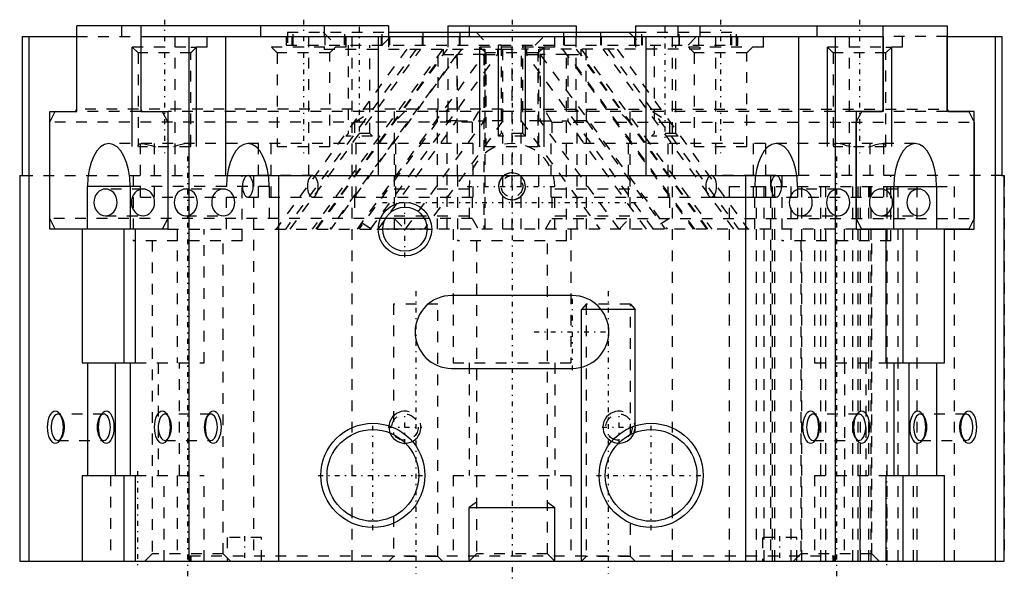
# Model space of a CAD drawing. Extents: x -46 to 46, y -1.8 to 50.6.
import ezdxf

# ---------------------------------------------------------------- set-up
doc = ezdxf.new("R2010")
doc.units = 0
doc.linetypes.add('CENTER', pattern=[1.5, 0.45, -0.5, 0.05, -0.5])
doc.linetypes.add('DASHED', pattern=[2, 1, -1])
for name, color, linetype in [('AM_0', 7, 'CONTINUOUS'), ('AM_2', 5, 'CONTINUOUS'), ('AM_3', 6, 'DASHED'), ('AM_5', 3, 'CONTINUOUS'), ('AM_7', 4, 'CENTER')]:
    doc.layers.add(name, color=color, linetype=linetype)

msp = doc.modelspace()

# ---------------------------------------------------------------- linework, layer by layer
at = {"layer": 'AM_0'}
for p, q in [((-11.549, 50), (-40.672, 50)), ((-40.672, 42.2), (-40.672, 50)), ((-34.672, 50), (-34.672, 42.2)), ((-11.549, 50), (-11.549, 49)), ((-6, 50), (-6, 49.4)), ((-6, 50), (6, 50)), ((6, 50), (6, 49.4)), ((11.549, 50), (40.672, 50)), ((11.549, 50), (11.549, 49)), ((34.672, 42.2), (34.672, 50)), ((40.672, 50), (40.672, 42.2)), ((-45.78, 49), (-40.672, 49)), ((-45.78, 49), (-45.78, 36)), ((-45.151, 49), (-45.151, 0)), ((-40.672, 42), (-40.672, 49)), ((-34.672, 49), (34.672, 49)), ((-34.672, 49), (-34.672, 42)), ((-30.193, 49), (-30.193, 0)), ((-26.78, 49), (-26.78, 36)), ((-11.549, 49.4), (11.549, 49.4)), ((26.78, 49), (26.78, 36)), ((30.193, 49), (30.193, 0)), ((34.672, 49), (34.672, 42)), ((40.672, 49), (45.78, 49)), ((40.672, 42), (40.672, 49)), ((45.151, 49), (45.151, 0)), ((45.78, 49), (45.78, 36)), ((-43.172, 41), (-42.672, 42)), ((-43.172, 31), (-43.172, 42)), ((-43.172, 42), (-40.672, 42)), ((-42.672, 42), (-40.772, 42)), ((-40.772, 42), (-40.672, 42.2)), ((-34.672, 42.2), (-34.572, 42)), ((-34.672, 42), (-32.172, 42)), ((-34.572, 42), (-32.672, 42)), ((-32.672, 42), (-32.172, 41)), ((-32.172, 42), (-32.172, 31)), ((32.172, 41), (32.672, 42)), ((32.172, 42), (32.172, 31)), ((34.672, 42), (32.172, 42)), ((32.672, 42), (34.572, 42)), ((34.572, 42), (34.672, 42.2)), ((40.672, 42.2), (40.772, 42)), ((43.172, 42), (40.672, 42)), ((40.772, 42), (42.672, 42)), ((42.672, 42), (43.172, 41)), ((43.172, 31), (43.172, 42)), ((-43.172, 32), (-43.172, 41)), ((-32.172, 41), (-32.172, 32)), ((32.172, 32), (32.172, 41)), ((43.172, 41), (43.172, 32)), ((-46, 36), (-46, 0)), ((-46, 36), (-45.78, 36)), ((-26.78, 36), (26.78, 36)), ((-21.812, 36), (-21.812, 0)), ((21.812, 36), (21.812, 0)), ((45.78, 36), (46, 36)), ((46, 0), (46, 36)), ((-39.672, 31), (-39.672, 35)), ((-35.672, 35), (-35.672, 31)), ((35.672, 31), (35.672, 35)), ((39.672, 35), (39.672, 31)), ((-42.672, 31), (-43.172, 32)), ((-32.172, 32), (-32.672, 31)), ((-8.191, 32), (-11.809, 32)), ((32.672, 31), (32.172, 32)), ((43.172, 32), (42.672, 31)), ((-40.172, 31), (-43.172, 31)), ((-32.672, 31), (-42.672, 31)), ((-40.172, 31), (-40.172, 18.5)), ((-35.172, 18.5), (-35.172, 31)), ((-32.172, 31), (-35.172, 31)), ((-7.933, 31), (-12.067, 31)), ((32.172, 31), (34.922, 31)), ((42.672, 31), (32.672, 31)), ((34.922, 31), (34.922, 18.5)), ((40.422, 31), (43.172, 31)), ((40.422, 18.5), (40.422, 31)), ((5.65, 24.8), (-5.65, 24.8)), ((-40.172, 18.5), (-35.172, 18.5)), ((-39.672, 18.5), (-39.672, 8)), ((-35.672, 18.5), (-35.672, 8)), ((34.922, 18.5), (40.422, 18.5)), ((35.672, 18.5), (35.672, 8)), ((39.672, 18.5), (39.672, 8)), ((-5.65, 18), (5.65, 18)), ((-40.172, 8), (-40.172, 0)), ((-40.172, 8), (-35.172, 8)), ((-35.172, 0), (-35.172, 8)), ((34.922, 8), (34.922, 0)), ((34.922, 8), (40.422, 8)), ((40.422, 0), (40.422, 8)), ((-46, 0), (46, 0))]:
    msp.add_line(p, q, dxfattribs=at)
for points in [[(-35.672, 35), (-35.711, 35.78), (-35.824, 36.531), (-36.009, 37.222), (-36.258, 37.828), (-36.561, 38.326), (-36.907, 38.696), (-37.282, 38.923), (-37.672, 39), (-38.062, 38.923), (-38.437, 38.696), (-38.783, 38.326), (-39.086, 37.828), (-39.335, 37.222), (-39.52, 36.531), (-39.634, 35.78), (-39.672, 35)], [(39.672, 35), (39.634, 35.78), (39.52, 36.531), (39.335, 37.222), (39.086, 37.828), (38.783, 38.326), (38.437, 38.696), (38.062, 38.923), (37.672, 39), (37.282, 38.923), (36.907, 38.696), (36.561, 38.326), (36.258, 37.828), (36.009, 37.222), (35.824, 36.531), (35.711, 35.78), (35.672, 35)], [(-42.161, 13.598), (-42.272, 13.684), (-42.389, 13.726), (-42.508, 13.721), (-42.625, 13.671), (-42.734, 13.577), (-42.833, 13.442), (-42.916, 13.272), (-42.982, 13.073), (-43.027, 12.853), (-43.05, 12.619), (-43.05, 12.381), (-43.027, 12.147), (-42.982, 11.927), (-42.916, 11.728), (-42.833, 11.558), (-42.734, 11.423), (-42.625, 11.329), (-42.508, 11.279), (-42.389, 11.274), (-42.272, 11.316), (-42.161, 11.402)], [(-32.161, 13.598), (-32.272, 13.684), (-32.389, 13.726), (-32.508, 13.721), (-32.625, 13.671), (-32.734, 13.577), (-32.833, 13.442), (-32.916, 13.272), (-32.982, 13.073), (-33.027, 12.853), (-33.05, 12.619), (-33.05, 12.381), (-33.027, 12.147), (-32.982, 11.927), (-32.916, 11.728), (-32.833, 11.558), (-32.734, 11.423), (-32.625, 11.329), (-32.508, 11.279), (-32.389, 11.274), (-32.272, 11.316), (-32.161, 11.402)], [(32.161, 11.402), (32.272, 11.316), (32.389, 11.274), (32.508, 11.279), (32.625, 11.329), (32.734, 11.423), (32.833, 11.558), (32.916, 11.728), (32.982, 11.927), (33.027, 12.147), (33.05, 12.381), (33.05, 12.619), (33.027, 12.853), (32.982, 13.073), (32.916, 13.272), (32.833, 13.442), (32.734, 13.577), (32.625, 13.671), (32.508, 13.721), (32.389, 13.726), (32.272, 13.684), (32.161, 13.598)], [(42.161, 11.402), (42.272, 11.316), (42.389, 11.274), (42.508, 11.279), (42.625, 11.329), (42.734, 11.423), (42.833, 11.558), (42.916, 11.728), (42.982, 11.927), (43.027, 12.147), (43.05, 12.381), (43.05, 12.619), (43.027, 12.853), (42.982, 13.073), (42.916, 13.272), (42.833, 13.442), (42.734, 13.577), (42.625, 13.671), (42.508, 13.721), (42.389, 13.726), (42.272, 13.684), (42.161, 13.598)]]:
    msp.add_lwpolyline(points, dxfattribs=at)
for points in [[(-42.672, 11), (-42.526, 11.029), (-42.385, 11.114), (-42.255, 11.253), (-42.142, 11.439), (-42.049, 11.667), (-41.979, 11.926), (-41.937, 12.207), (-41.922, 12.5), (-41.937, 12.793), (-41.979, 13.074), (-42.049, 13.333), (-42.142, 13.561), (-42.255, 13.747), (-42.385, 13.886), (-42.526, 13.971), (-42.672, 14), (-42.818, 13.971), (-42.959, 13.886), (-43.089, 13.747), (-43.202, 13.561), (-43.296, 13.333), (-43.365, 13.074), (-43.408, 12.793), (-43.422, 12.5), (-43.408, 12.207), (-43.365, 11.926), (-43.296, 11.667), (-43.202, 11.439), (-43.089, 11.253), (-42.959, 11.114), (-42.818, 11.029)], [(-32.672, 11), (-32.526, 11.029), (-32.385, 11.114), (-32.255, 11.253), (-32.142, 11.439), (-32.049, 11.667), (-31.979, 11.926), (-31.937, 12.207), (-31.922, 12.5), (-31.937, 12.793), (-31.979, 13.074), (-32.049, 13.333), (-32.142, 13.561), (-32.255, 13.747), (-32.385, 13.886), (-32.526, 13.971), (-32.672, 14), (-32.818, 13.971), (-32.959, 13.886), (-33.089, 13.747), (-33.202, 13.561), (-33.296, 13.333), (-33.365, 13.074), (-33.408, 12.793), (-33.422, 12.5), (-33.408, 12.207), (-33.365, 11.926), (-33.296, 11.667), (-33.202, 11.439), (-33.089, 11.253), (-32.959, 11.114), (-32.818, 11.029)], [(32.672, 14), (32.526, 13.971), (32.385, 13.886), (32.255, 13.747), (32.142, 13.561), (32.049, 13.333), (31.979, 13.074), (31.937, 12.793), (31.922, 12.5), (31.937, 12.207), (31.979, 11.926), (32.049, 11.667), (32.142, 11.439), (32.255, 11.253), (32.385, 11.114), (32.526, 11.029), (32.672, 11), (32.818, 11.029), (32.959, 11.114), (33.089, 11.253), (33.202, 11.439), (33.296, 11.667), (33.365, 11.926), (33.408, 12.207), (33.422, 12.5), (33.408, 12.793), (33.365, 13.074), (33.296, 13.333), (33.202, 13.561), (33.089, 13.747), (32.959, 13.886), (32.818, 13.971)], [(42.672, 14), (42.526, 13.971), (42.385, 13.886), (42.255, 13.747), (42.142, 13.561), (42.049, 13.333), (41.979, 13.074), (41.937, 12.793), (41.922, 12.5), (41.937, 12.207), (41.979, 11.926), (42.049, 11.667), (42.142, 11.439), (42.255, 11.253), (42.385, 11.114), (42.526, 11.029), (42.672, 11), (42.818, 11.029), (42.959, 11.114), (43.089, 11.253), (43.202, 11.439), (43.296, 11.667), (43.365, 11.926), (43.408, 12.207), (43.422, 12.5), (43.408, 12.793), (43.365, 13.074), (43.296, 13.333), (43.202, 13.561), (43.089, 13.747), (42.959, 13.886), (42.818, 13.971)]]:
    msp.add_lwpolyline(points, close=True, dxfattribs=at)
for centre, radius in [((-10, 31), 2.067), ((-13, 8), 4.283), ((13, 8), 4.283)]:
    msp.add_circle(centre, radius, dxfattribs=at)
for centre, start, end in [((-5.65, 21.4), 90, 270), ((5.65, 21.4), 270, 90)]:
    msp.add_arc(centre, 3.4, start, end, dxfattribs=at)
at = {"layer": 'AM_2'}
for p, q in [((-12.5, 49), (-12.5, 36)), ((-8.297, 49), (-8.297, 49.4)), ((-4.833, 49), (-4.833, 49.4)), ((4.833, 49), (4.833, 49.4)), ((8.297, 49), (8.297, 49.4)), ((12.5, 49), (12.5, 36)), ((-35.672, 35), (-39.672, 35)), ((35.672, 35), (39.672, 35)), ((-36.275, 31), (-36.275, 18.5)), ((36.525, 31), (36.525, 18.5)), ((-37.074, 18.5), (-37.074, 8)), ((37.074, 18.5), (37.074, 8)), ((-36.275, 8), (-36.275, 0)), ((36.525, 8), (36.525, 0))]:
    msp.add_line(p, q, dxfattribs=at)
at = {"layer": 'AM_3'}
for p, q in [((-36.476, 50), (-36.476, 48)), ((-28.476, 48), (-28.476, 50)), ((-23.486, 50), (-23.486, 48)), ((-17.549, 50), (-17.549, 47.8)), ((-15.486, 48), (-15.486, 50)), ((-4, 50), (-4, 48)), ((4, 48), (4, 50)), ((15.486, 50), (15.486, 48)), ((17.549, 50), (17.549, 47.8)), ((23.486, 48), (23.486, 50)), ((28.476, 50), (28.476, 48)), ((36.476, 48), (36.476, 50)), ((-40.672, 49), (-34.672, 49)), ((-31.5, 49), (-31.5, 36)), ((-21.09, 49), (-21.09, 48.2)), ((-20.974, 49.4), (-20.974, 48.2)), ((-20.974, 49.4), (-11.549, 49.4)), ((-20.554, 48.2), (-20.554, 49)), ((-20.438, 48.2), (-20.438, 49.4)), ((-19, 49), (-19, 36)), ((-17.649, 49.4), (-16.449, 48.2)), ((-17.454, 48.2), (-17.454, 49)), ((-15.663, 48.2), (-15.663, 49)), ((-15.605, 48.2), (-15.605, 49.4)), ((-14.958, 49), (-14.958, 0)), ((-12.199, 48.2), (-12.199, 49)), ((-12.141, 48.2), (-12.141, 49.4)), ((-12.129, 48.2), (-10.929, 49.4)), ((-11.549, 49), (-11.549, 47.8)), ((-11.454, 49), (-11.454, 48.2)), ((-8.355, 48.2), (-8.355, 49)), ((-8.297, 48.2), (-8.297, 49)), ((-6, 49.4), (-6, 49)), ((-6, 49), (-6, 42)), ((-4.891, 48.2), (-4.891, 49)), ((-4.833, 48.2), (-4.833, 49)), ((-3.36, 49.4), (-2.16, 48.2)), ((2.16, 48.2), (3.36, 49.4)), ((4.833, 48.2), (4.833, 49)), ((4.891, 48.2), (4.891, 49)), ((6, 49.4), (6, 49)), ((6, 42), (6, 49)), ((8.297, 48.2), (8.297, 49)), ((8.355, 48.2), (8.355, 49)), ((10.929, 49.4), (12.129, 48.2)), ((11.454, 49), (11.454, 48.2)), ((11.549, 49.4), (20.974, 49.4)), ((11.549, 49), (11.549, 47.8)), ((12.141, 48.2), (12.141, 49.4)), ((12.199, 48.2), (12.199, 49)), ((14.958, 49), (14.958, 0)), ((15.605, 48.2), (15.605, 49.4)), ((15.663, 48.2), (15.663, 49)), ((16.449, 48.2), (17.649, 49.4)), ((17.454, 48.2), (17.454, 49)), ((19, 49), (19, 36)), ((20.438, 48.2), (20.438, 49.4)), ((20.554, 48.2), (20.554, 49)), ((20.974, 48.2), (20.974, 49.4)), ((21.09, 48.2), (21.09, 49)), ((31.5, 49), (31.5, 36)), ((40.672, 49), (34.672, 49)), ((-28.476, 48), (-36.476, 48)), ((-35.476, 48), (-34.934, 47.459)), ((-30.017, 47.459), (-29.476, 48)), ((-15.486, 48), (-23.486, 48)), ((-22.486, 48), (-21.944, 47.459)), ((-21.09, 48.2), (21.09, 48.2)), ((-17.027, 47.459), (-16.486, 48)), ((-15.296, 48.2), (-15.296, 39.943)), ((-13.283, 39.943), (-13.283, 48.2)), ((4, 48), (-4, 48)), ((-3, 48), (-2.459, 47.459)), ((-1.006, 48.2), (-1.006, 39.943)), ((0, 31), (0, 48.2)), ((1.006, 39.943), (1.006, 48.2)), ((2.459, 47.459), (3, 48)), ((13.283, 48.2), (13.283, 39.943)), ((15.296, 39.943), (15.296, 48.2)), ((23.486, 48), (15.486, 48)), ((16.486, 48), (17.027, 47.459)), ((21.944, 47.459), (22.486, 48)), ((36.476, 48), (28.476, 48)), ((29.476, 48), (30.017, 47.459)), ((34.934, 47.459), (35.476, 48)), ((-34.934, 47.459), (-34.934, 38.805)), ((-30.017, 47.459), (-34.934, 47.459)), ((-30.017, 38.805), (-30.017, 47.459)), ((-9.827, 47.8), (-22.036, 31)), ((-21.944, 47.459), (-21.944, 38.675)), ((-17.027, 47.459), (-21.944, 47.459)), ((-8.96, 47.8), (-21.169, 31)), ((-20.736, 31), (-8.527, 47.8)), ((-6.46, 47.8), (-18.669, 31)), ((-18.312, 31), (-6.447, 47.327)), ((-18.236, 31), (-6.027, 47.8)), ((-17.549, 47.8), (-0.897, 47.8)), ((-17.027, 38.675), (-17.027, 47.459)), ((-5.147, 47.327), (-17.012, 31)), ((-4.727, 47.8), (-16.936, 31)), ((-14.449, 31), (-2.585, 47.327)), ((-13.212, 31), (-1.347, 47.327)), ((-6.897, 42.2), (-6.897, 47.8)), ((-6.447, 47.8), (-6.447, 47.327)), ((-6.447, 47.327), (-5.147, 47.327)), ((-5.147, 47.327), (-5.147, 41.13)), ((-5.1, 36), (-5.1, 47.8)), ((-2.625, 47.327), (-5.1, 47.327)), ((-2.625, 47.327), (-2.625, 31)), ((-2.585, 47.327), (-2.585, 41.13)), ((-2.585, 47.327), (-1.347, 47.327)), ((-2.5, 31), (-2.5, 47.8)), ((-2.459, 47.459), (-2.459, 38.675)), ((2.459, 47.459), (-2.459, 47.459)), ((-1.347, 47.8), (-1.347, 47.327)), ((-0.897, 47.8), (-0.897, 42.2)), ((-0.897, 47.8), (0.897, 47.8)), ((17.549, 47.8), (0.897, 47.8)), ((0.897, 42.2), (0.897, 47.8)), ((1.347, 47.8), (1.347, 47.327)), ((13.212, 31), (1.347, 47.327)), ((1.347, 47.327), (2.647, 47.327)), ((2.459, 38.675), (2.459, 47.459)), ((2.5, 31), (2.5, 47.8)), ((2.647, 47.327), (2.647, 41.13)), ((2.647, 47.327), (14.512, 31)), ((5.1, 47.327), (2.647, 47.327)), ((4.727, 47.8), (16.936, 31)), ((5.1, 36), (5.1, 47.8)), ((5.21, 47.327), (6.447, 47.327)), ((17.074, 31), (5.21, 47.327)), ((5.21, 47.327), (5.21, 41.13)), ((18.236, 31), (6.027, 47.8)), ((6.447, 47.8), (6.447, 47.327)), ((18.312, 31), (6.447, 47.327)), ((6.46, 47.8), (18.669, 31)), ((6.897, 47.8), (6.897, 42.2)), ((20.736, 31), (8.527, 47.8)), ((8.96, 47.8), (21.169, 31)), ((9.827, 47.8), (22.036, 31)), ((17.027, 47.459), (17.027, 38.675)), ((21.944, 47.459), (17.027, 47.459)), ((21.944, 38.675), (21.944, 47.459)), ((30.017, 47.459), (30.017, 38.806)), ((34.934, 47.459), (30.017, 47.459)), ((34.934, 38.806), (34.934, 47.459)), ((-0.897, 42.2), (-40.672, 42.2)), ((-34.672, 42), (-40.672, 42)), ((32.172, 42), (-32.172, 42)), ((-14.723, 41), (-13.136, 42)), ((-10, 42), (-11, 41)), ((-11, 42), (-11, 31)), ((-7.106, 42), (-6.947, 42.1)), ((-6.947, 42.1), (-6.897, 42.2)), ((-6.947, 31), (-6.947, 42.1)), ((-6, 42.2), (-6.2, 42)), ((-6.1, 42.1), (-6.1, 31)), ((-3.136, 42), (-3.723, 41)), ((-0.847, 42.1), (-0.906, 42)), ((-0.897, 42.2), (-0.847, 42.1)), ((-0.847, 31), (-0.847, 42.1)), ((0.847, 42.1), (0.897, 42.2)), ((0.847, 31), (0.847, 42.1)), ((0.906, 42), (0.847, 42.1)), ((0.897, 42.2), (40.672, 42.2)), ((3.723, 41), (3.136, 42)), ((6.2, 42), (6, 42.2)), ((6.1, 31), (6.1, 42.1)), ((6.897, 42.2), (6.947, 42.1)), ((6.947, 42.1), (7.106, 42)), ((6.947, 31), (6.947, 42.1)), ((11, 41), (10, 42)), ((11, 42), (11, 31)), ((13.136, 42), (14.723, 41)), ((40.672, 42), (34.672, 42)), ((-3.723, 41), (-43.172, 41)), ((-14.723, 41), (-14.723, 39)), ((-6.947, 41.13), (-14.308, 31)), ((-12.508, 31), (-5.147, 41.13)), ((-9.946, 31), (-2.585, 41.13)), ((-0.847, 41.13), (-8.208, 31)), ((-5.147, 41.13), (-6.947, 41.13)), ((-5.147, 41.13), (-2.625, 41.13)), ((-3.723, 41), (-3.723, 39)), ((-0.847, 41.13), (-2.585, 41.13)), ((2.647, 41.13), (0.847, 41.13)), ((0.847, 41.13), (8.208, 31)), ((10.008, 31), (2.647, 41.13)), ((2.647, 41.13), (5.21, 41.13)), ((3.723, 41), (3.723, 39)), ((3.723, 41), (43.172, 41)), ((6.947, 41.13), (5.21, 41.13)), ((12.571, 31), (5.21, 41.13)), ((6.947, 41.13), (14.308, 31)), ((14.723, 41), (14.723, 39)), ((-15.296, 39.943), (-15.539, 39.7)), ((-13.039, 39.7), (-15.539, 39.7)), ((-13.283, 39.943), (-15.296, 39.943)), ((-13.039, 39.7), (-13.283, 39.943)), ((-1.006, 39.943), (-1.25, 39.7)), ((1.25, 39.7), (-1.25, 39.7)), ((1.006, 39.943), (-1.006, 39.943)), ((1.25, 39.7), (1.006, 39.943)), ((13.283, 39.943), (13.039, 39.7)), ((15.539, 39.7), (13.039, 39.7)), ((15.296, 39.943), (13.283, 39.943)), ((15.539, 39.7), (15.296, 39.943)), ((-3.664, 39), (-37.672, 39)), ((-30.055, 38.675), (-34.897, 38.675)), ((-34.703, 34), (-34.703, 39)), ((-33.431, 39), (-33.431, 34)), ((-23.703, 39), (-23.703, 34)), ((-22.531, 39), (-22.531, 34)), ((-17.027, 38.675), (-21.944, 38.675)), ((-14.564, 34), (-14.564, 39)), ((-10.9, 39), (-10.9, 34)), ((-3.664, 39), (-3.664, 34)), ((2.459, 38.675), (-2.459, 38.675)), ((37.672, 39), (3.664, 39)), ((3.664, 34), (3.664, 39)), ((10.9, 34), (10.9, 39)), ((14.564, 39), (14.564, 34)), ((21.944, 38.675), (17.027, 38.675)), ((22.531, 39), (22.531, 34)), ((23.703, 34), (23.703, 39)), ((34.897, 38.675), (30.055, 38.675)), ((33.431, 39), (33.431, 34)), ((34.703, 39), (34.703, 34)), ((-45.98, 36), (-45.98, 0)), ((-45.78, 36), (-26.78, 36)), ((-35.411, 36), (-35.411, 29.9)), ((-25.211, 29.9), (-25.211, 36)), ((-18.62, 36.007), (-24.682, 36.007)), ((-24.168, 36), (-24.168, 0)), ((-5.1, 36), (-5.1, 29.9)), ((5.1, 29.9), (5.1, 36)), ((24.682, 36.007), (18.62, 36.007)), ((24.168, 36), (24.168, 0)), ((25.211, 36), (25.211, 29.9)), ((45.78, 36), (26.78, 36)), ((35.411, 29.9), (35.411, 36)), ((45.98, 36), (45.98, 0)), ((-22.682, 35), (-35.672, 35)), ((-26.682, 31), (-26.682, 35)), ((-22.682, 35), (-22.682, 31)), ((-4, 35), (-4, 31)), ((4, 31), (4, 35)), ((20.297, 35), (20.297, 0)), ((20.297, 35), (22.682, 35)), ((22.682, 31), (22.682, 35)), ((22.682, 35), (35.672, 35)), ((22.807, 35), (22.807, 0)), ((23.539, 35), (23.539, 0)), ((24.307, 35), (24.307, 0)), ((24.539, 35), (24.539, 0)), ((26.039, 35), (26.039, 0)), ((26.682, 35), (26.682, 31)), ((27.039, 35), (27.039, 0)), ((28.824, 35), (28.824, 0)), ((29.297, 35), (29.297, 0)), ((31.807, 35), (31.807, 0)), ((32.324, 35), (32.324, 0)), ((32.539, 35), (32.539, 0)), ((33.307, 35), (33.307, 0)), ((33.539, 35), (33.539, 0)), ((35.039, 35), (35.039, 0)), ((36.039, 35), (36.039, 0)), ((37.824, 35), (37.824, 0)), ((39.672, 35), (41.324, 35)), ((41.324, 35), (41.324, 0)), ((-34.476, 34.75), (-37.976, 34.75)), ((-26.976, 34.75), (-30.476, 34.75)), ((-4, 34.75), (-11, 34.75)), ((11, 34.75), (4, 34.75)), ((30.476, 34.75), (26.976, 34.75)), ((37.976, 34.75), (34.476, 34.75)), ((-34.703, 34), (-3.664, 34)), ((-24.682, 33.993), (-18.62, 33.993)), ((-14.723, 34), (-14.723, 32)), ((-3.723, 34), (-3.723, 32)), ((3.664, 34), (34.703, 34)), ((3.723, 34), (3.723, 32)), ((14.723, 34), (14.723, 32)), ((18.62, 33.993), (24.682, 33.993)), ((-37.976, 32.25), (-34.476, 32.25)), ((-30.476, 32.25), (-26.976, 32.25)), ((-11, 32.25), (-4, 32.25)), ((4, 32.25), (11, 32.25)), ((26.976, 32.25), (30.476, 32.25)), ((34.476, 32.25), (37.976, 32.25)), ((-11.809, 32), (-43.172, 32)), ((-13.136, 31), (-14.723, 32)), ((-11, 32), (-10, 31)), ((-3.723, 32), (-8.191, 32)), ((-3.723, 32), (-3.136, 31)), ((3.136, 31), (3.723, 32)), ((3.723, 32), (43.172, 32)), ((10, 31), (11, 32)), ((14.723, 32), (13.136, 31)), ((-32.172, 31), (-12.067, 31)), ((-31.275, 31), (-31.275, 18.5)), ((-28.775, 18.5), (-28.775, 31)), ((32.172, 31), (-7.933, 31)), ((-5.5, 31), (-5.5, 18.5)), ((5.5, 31), (5.5, 18.5)), ((28.275, 31), (28.275, 18.5)), ((31.025, 31), (31.025, 18.5)), ((-25.211, 29.9), (-35.411, 29.9)), ((-33.634, 29.9), (-33.634, 0.676)), ((-26.987, 0.676), (-26.987, 29.9)), ((5.1, 29.9), (-5.1, 29.9)), ((-3.324, 29.9), (-3.324, 0.676)), ((3.324, 0.676), (3.324, 29.9)), ((35.411, 29.9), (25.211, 29.9)), ((26.987, 29.9), (26.987, 0.676)), ((33.634, 0.676), (33.634, 29.9)), ((-11.067, 24), (-11.067, 11.821)), ((-6.933, 24), (-11.067, 24)), ((-6.933, 0.433), (-6.933, 24)), ((6.933, 24), (6.933, 0.433)), ((11.067, 24), (6.933, 24)), ((11.067, 11.82), (11.067, 24)), ((-35.172, 18.5), (-28.775, 18.5)), ((-33.074, 18.5), (-33.074, 8)), ((-31.074, 8), (-31.074, 18.5)), ((-5.5, 18.5), (5.5, 18.5)), ((-4, 18.5), (-4, 8)), ((4, 18.5), (4, 8)), ((28.275, 18.5), (34.922, 18.5)), ((31.074, 18.5), (31.074, 8)), ((33.074, 18.5), (33.074, 8)), ((-38.143, 13.729), (-42.438, 13.729)), ((-42.083, 13.504), (-42.239, 13.725)), ((-38.342, 13.725), (-38.498, 13.504)), ((-28.143, 13.729), (-32.438, 13.729)), ((-32.083, 13.504), (-32.239, 13.725)), ((-28.342, 13.725), (-28.498, 13.504)), ((32.438, 13.729), (28.143, 13.729)), ((28.498, 13.504), (28.342, 13.725)), ((32.239, 13.725), (32.083, 13.504)), ((42.438, 13.729), (38.143, 13.729)), ((38.498, 13.504), (38.342, 13.725)), ((42.239, 13.725), (42.083, 13.504)), ((-42.438, 11.271), (-38.143, 11.271)), ((-42.239, 11.275), (-42.083, 11.496)), ((-38.498, 11.496), (-38.342, 11.275)), ((-32.438, 11.271), (-28.143, 11.271)), ((-32.239, 11.275), (-32.083, 11.496)), ((-28.498, 11.496), (-28.342, 11.275)), ((28.143, 11.271), (32.438, 11.271)), ((28.342, 11.275), (28.498, 11.496)), ((32.083, 11.496), (32.239, 11.275)), ((38.143, 11.271), (42.438, 11.271)), ((38.342, 11.275), (38.498, 11.496)), ((42.083, 11.496), (42.239, 11.275)), ((-37.5, 8), (-37.5, 0)), ((-35.172, 8), (-28.775, 8)), ((-32.5, 0), (-32.5, 8)), ((-31.275, 8), (-31.275, 0)), ((-28.775, 0), (-28.775, 8)), ((-5.5, 8), (-5.5, 0)), ((-5.5, 8), (5.5, 8)), ((5.5, 8), (5.5, 0)), ((28.275, 8), (28.275, 0)), ((28.275, 8), (34.922, 8)), ((31.025, 8), (31.025, 0)), ((32.5, 8), (32.5, 0)), ((37.5, 0), (37.5, 8)), ((-11.067, 4.181), (-11.067, 0.433)), ((11.067, 0.433), (11.067, 4.181)), ((-26.6, 2.2), (-26.6, 0)), ((-23.4, 2.2), (-26.6, 2.2)), ((-23.4, 0), (-23.4, 2.2)), ((23.4, 2.2), (23.4, 0)), ((26.6, 2.2), (23.4, 2.2)), ((26.6, 0), (26.6, 2.2)), ((-33.634, 0.676), (-34.311, 0)), ((-26.987, 0.676), (-33.634, 0.676)), ((-30.1, 0.5), (-30.1, 0)), ((-30.1, 0.5), (30.1, 0.5)), ((-30, 0.5), (-30, 0)), ((-26.311, 0), (-26.987, 0.676)), ((-11.067, 0.433), (-11.5, 0)), ((-6.933, 0.433), (-11.067, 0.433)), ((-6.5, 0), (-6.933, 0.433)), ((-3.324, 0.676), (-4, 0)), ((3.324, 0.676), (-3.324, 0.676)), ((4, 0), (3.324, 0.676)), ((6.933, 0.433), (6.5, 0)), ((11.067, 0.433), (6.933, 0.433)), ((11.5, 0), (11.067, 0.433)), ((26.987, 0.676), (26.311, 0)), ((33.634, 0.676), (26.987, 0.676)), ((30, 0), (30, 0.5)), ((30.1, 0), (30.1, 0.5)), ((34.311, 0), (33.634, 0.676))]:
    msp.add_line(p, q, dxfattribs=at)
for points in [[(-22.682, 35), (-22.72, 35.78), (-22.834, 36.531), (-23.019, 37.222), (-23.268, 37.828), (-23.571, 38.326), (-23.916, 38.696), (-24.292, 38.923), (-24.682, 39), (-25.072, 38.923), (-25.447, 38.696), (-25.793, 38.326), (-26.096, 37.828), (-26.345, 37.222), (-26.529, 36.531), (-26.643, 35.78), (-26.682, 35)], [(26.682, 35), (26.643, 35.78), (26.529, 36.531), (26.345, 37.222), (26.096, 37.828), (25.793, 38.326), (25.447, 38.696), (25.072, 38.923), (24.682, 39), (24.292, 38.923), (23.916, 38.696), (23.571, 38.326), (23.268, 37.828), (23.019, 37.222), (22.834, 36.531), (22.72, 35.78), (22.682, 35)], [(-42.161, 11.402), (-42.057, 11.535), (-41.969, 11.706), (-41.899, 11.909), (-41.851, 12.135), (-41.826, 12.377), (-41.826, 12.623), (-41.851, 12.865), (-41.899, 13.091), (-41.969, 13.294), (-42.057, 13.465), (-42.161, 13.598)], [(-32.161, 11.402), (-32.057, 11.535), (-31.969, 11.706), (-31.899, 11.909), (-31.851, 12.135), (-31.826, 12.377), (-31.826, 12.623), (-31.851, 12.865), (-31.899, 13.091), (-31.969, 13.294), (-32.057, 13.465), (-32.161, 13.598)], [(32.161, 13.598), (32.057, 13.465), (31.969, 13.294), (31.899, 13.091), (31.851, 12.865), (31.826, 12.623), (31.826, 12.377), (31.851, 12.135), (31.899, 11.909), (31.969, 11.706), (32.057, 11.535), (32.161, 11.402)], [(42.161, 13.598), (42.057, 13.465), (41.969, 13.294), (41.899, 13.091), (41.851, 12.865), (41.826, 12.623), (41.826, 12.377), (41.851, 12.135), (41.899, 11.909), (41.969, 11.706), (42.057, 11.535), (42.161, 11.402)]]:
    msp.add_lwpolyline(points, dxfattribs=at)
for points in [[(-24.682, 36.007), (-24.78, 35.987), (-24.874, 35.93), (-24.961, 35.837), (-25.038, 35.712), (-25.1, 35.559), (-25.147, 35.385), (-25.175, 35.196), (-25.185, 35), (-25.175, 34.804), (-25.147, 34.615), (-25.1, 34.441), (-25.038, 34.288), (-24.961, 34.163), (-24.874, 34.07), (-24.78, 34.013), (-24.682, 33.993), (-24.584, 34.013), (-24.489, 34.07), (-24.402, 34.163), (-24.326, 34.288), (-24.263, 34.441), (-24.217, 34.615), (-24.188, 34.804), (-24.178, 35), (-24.188, 35.196), (-24.217, 35.385), (-24.263, 35.559), (-24.326, 35.712), (-24.402, 35.837), (-24.489, 35.93), (-24.584, 35.987)], [(-18.62, 33.993), (-18.521, 34.013), (-18.427, 34.07), (-18.34, 34.163), (-18.264, 34.288), (-18.201, 34.441), (-18.155, 34.615), (-18.126, 34.804), (-18.116, 35), (-18.126, 35.196), (-18.155, 35.385), (-18.201, 35.559), (-18.264, 35.712), (-18.34, 35.837), (-18.427, 35.93), (-18.521, 35.987), (-18.62, 36.007), (-18.718, 35.987), (-18.812, 35.93), (-18.899, 35.837), (-18.975, 35.712), (-19.038, 35.559), (-19.084, 35.385), (-19.113, 35.196), (-19.123, 35), (-19.113, 34.804), (-19.084, 34.615), (-19.038, 34.441), (-18.975, 34.288), (-18.899, 34.163), (-18.812, 34.07), (-18.718, 34.013)], [(18.62, 36.007), (18.521, 35.987), (18.427, 35.93), (18.34, 35.837), (18.264, 35.712), (18.201, 35.559), (18.155, 35.385), (18.126, 35.196), (18.116, 35), (18.126, 34.804), (18.155, 34.615), (18.201, 34.441), (18.264, 34.288), (18.34, 34.163), (18.427, 34.07), (18.521, 34.013), (18.62, 33.993), (18.718, 34.013), (18.812, 34.07), (18.899, 34.163), (18.975, 34.288), (19.038, 34.441), (19.084, 34.615), (19.113, 34.804), (19.123, 35), (19.113, 35.196), (19.084, 35.385), (19.038, 35.559), (18.975, 35.712), (18.899, 35.837), (18.812, 35.93), (18.718, 35.987)], [(24.682, 33.993), (24.78, 34.013), (24.874, 34.07), (24.961, 34.163), (25.038, 34.288), (25.1, 34.441), (25.147, 34.615), (25.175, 34.804), (25.185, 35), (25.175, 35.196), (25.147, 35.385), (25.1, 35.559), (25.038, 35.712), (24.961, 35.837), (24.874, 35.93), (24.78, 35.987), (24.682, 36.007), (24.584, 35.987), (24.489, 35.93), (24.402, 35.837), (24.326, 35.712), (24.263, 35.559), (24.217, 35.385), (24.188, 35.196), (24.178, 35), (24.188, 34.804), (24.217, 34.615), (24.263, 34.441), (24.326, 34.288), (24.402, 34.163), (24.489, 34.07), (24.584, 34.013)], [(-37.976, 34.75), (-38.187, 34.726), (-38.39, 34.655), (-38.577, 34.539), (-38.741, 34.384), (-38.876, 34.194), (-38.976, 33.978), (-39.038, 33.744), (-39.058, 33.5), (-39.038, 33.256), (-38.976, 33.022), (-38.876, 32.806), (-38.741, 32.616), (-38.577, 32.461), (-38.39, 32.345), (-38.187, 32.274), (-37.976, 32.25), (-37.765, 32.274), (-37.562, 32.345), (-37.375, 32.461), (-37.21, 32.616), (-37.076, 32.806), (-36.976, 33.022), (-36.914, 33.256), (-36.893, 33.5), (-36.914, 33.744), (-36.976, 33.978), (-37.076, 34.194), (-37.21, 34.384), (-37.375, 34.539), (-37.562, 34.655), (-37.765, 34.726)], [(-34.476, 34.75), (-34.687, 34.726), (-34.89, 34.655), (-35.077, 34.539), (-35.241, 34.384), (-35.376, 34.194), (-35.476, 33.978), (-35.538, 33.744), (-35.558, 33.5), (-35.538, 33.256), (-35.476, 33.022), (-35.376, 32.806), (-35.241, 32.616), (-35.077, 32.461), (-34.89, 32.345), (-34.687, 32.274), (-34.476, 32.25), (-34.265, 32.274), (-34.062, 32.345), (-33.875, 32.461), (-33.71, 32.616), (-33.576, 32.806), (-33.476, 33.022), (-33.414, 33.256), (-33.393, 33.5), (-33.414, 33.744), (-33.476, 33.978), (-33.576, 34.194), (-33.71, 34.384), (-33.875, 34.539), (-34.062, 34.655), (-34.265, 34.726)], [(-30.476, 32.25), (-30.265, 32.274), (-30.062, 32.345), (-29.875, 32.461), (-29.71, 32.616), (-29.576, 32.806), (-29.476, 33.022), (-29.414, 33.256), (-29.393, 33.5), (-29.414, 33.744), (-29.476, 33.978), (-29.576, 34.194), (-29.71, 34.384), (-29.875, 34.539), (-30.062, 34.655), (-30.265, 34.726), (-30.476, 34.75), (-30.687, 34.726), (-30.89, 34.655), (-31.077, 34.539), (-31.241, 34.384), (-31.376, 34.194), (-31.476, 33.978), (-31.538, 33.744), (-31.558, 33.5), (-31.538, 33.256), (-31.476, 33.022), (-31.376, 32.806), (-31.241, 32.616), (-31.077, 32.461), (-30.89, 32.345), (-30.687, 32.274)], [(-26.976, 34.75), (-27.187, 34.726), (-27.39, 34.655), (-27.577, 34.539), (-27.741, 34.384), (-27.876, 34.194), (-27.976, 33.978), (-28.038, 33.744), (-28.058, 33.5), (-28.038, 33.256), (-27.976, 33.022), (-27.876, 32.806), (-27.741, 32.616), (-27.577, 32.461), (-27.39, 32.345), (-27.187, 32.274), (-26.976, 32.25), (-26.765, 32.274), (-26.562, 32.345), (-26.375, 32.461), (-26.21, 32.616), (-26.076, 32.806), (-25.976, 33.022), (-25.914, 33.256), (-25.893, 33.5), (-25.914, 33.744), (-25.976, 33.978), (-26.076, 34.194), (-26.21, 34.384), (-26.375, 34.539), (-26.562, 34.655), (-26.765, 34.726)], [(26.976, 34.75), (26.765, 34.726), (26.562, 34.655), (26.375, 34.539), (26.21, 34.384), (26.076, 34.194), (25.976, 33.978), (25.914, 33.744), (25.893, 33.5), (25.914, 33.256), (25.976, 33.022), (26.076, 32.806), (26.21, 32.616), (26.375, 32.461), (26.562, 32.345), (26.765, 32.274), (26.976, 32.25), (27.187, 32.274), (27.39, 32.345), (27.577, 32.461), (27.741, 32.616), (27.876, 32.806), (27.976, 33.022), (28.038, 33.256), (28.058, 33.5), (28.038, 33.744), (27.976, 33.978), (27.876, 34.194), (27.741, 34.384), (27.577, 34.539), (27.39, 34.655), (27.187, 34.726)], [(30.476, 34.75), (30.265, 34.726), (30.062, 34.655), (29.875, 34.539), (29.71, 34.384), (29.576, 34.194), (29.476, 33.978), (29.414, 33.744), (29.393, 33.5), (29.414, 33.256), (29.476, 33.022), (29.576, 32.806), (29.71, 32.616), (29.875, 32.461), (30.062, 32.345), (30.265, 32.274), (30.476, 32.25), (30.687, 32.274), (30.89, 32.345), (31.077, 32.461), (31.241, 32.616), (31.376, 32.806), (31.476, 33.022), (31.538, 33.256), (31.558, 33.5), (31.538, 33.744), (31.476, 33.978), (31.376, 34.194), (31.241, 34.384), (31.077, 34.539), (30.89, 34.655), (30.687, 34.726)], [(34.476, 32.25), (34.687, 32.274), (34.89, 32.345), (35.077, 32.461), (35.241, 32.616), (35.376, 32.806), (35.476, 33.022), (35.538, 33.256), (35.558, 33.5), (35.538, 33.744), (35.476, 33.978), (35.376, 34.194), (35.241, 34.384), (35.077, 34.539), (34.89, 34.655), (34.687, 34.726), (34.476, 34.75), (34.265, 34.726), (34.062, 34.655), (33.875, 34.539), (33.71, 34.384), (33.576, 34.194), (33.476, 33.978), (33.414, 33.744), (33.393, 33.5), (33.414, 33.256), (33.476, 33.022), (33.576, 32.806), (33.71, 32.616), (33.875, 32.461), (34.062, 32.345), (34.265, 32.274)], [(37.976, 34.75), (37.765, 34.726), (37.562, 34.655), (37.375, 34.539), (37.21, 34.384), (37.076, 34.194), (36.976, 33.978), (36.914, 33.744), (36.893, 33.5), (36.914, 33.256), (36.976, 33.022), (37.076, 32.806), (37.21, 32.616), (37.375, 32.461), (37.562, 32.345), (37.765, 32.274), (37.976, 32.25), (38.187, 32.274), (38.39, 32.345), (38.577, 32.461), (38.741, 32.616), (38.876, 32.806), (38.976, 33.022), (39.038, 33.256), (39.058, 33.5), (39.038, 33.744), (38.976, 33.978), (38.876, 34.194), (38.741, 34.384), (38.577, 34.539), (38.39, 34.655), (38.187, 34.726)], [(-37.909, 11), (-37.763, 11.029), (-37.622, 11.114), (-37.492, 11.253), (-37.379, 11.439), (-37.285, 11.667), (-37.216, 11.926), (-37.173, 12.207), (-37.159, 12.5), (-37.173, 12.793), (-37.216, 13.074), (-37.285, 13.333), (-37.379, 13.561), (-37.492, 13.747), (-37.622, 13.886), (-37.763, 13.971), (-37.909, 14), (-38.055, 13.971), (-38.196, 13.886), (-38.326, 13.747), (-38.439, 13.561), (-38.533, 13.333), (-38.602, 13.074), (-38.645, 12.793), (-38.659, 12.5), (-38.645, 12.207), (-38.602, 11.926), (-38.533, 11.667), (-38.439, 11.439), (-38.326, 11.253), (-38.196, 11.114), (-38.055, 11.029)], [(-27.909, 11), (-27.763, 11.029), (-27.622, 11.114), (-27.492, 11.253), (-27.379, 11.439), (-27.285, 11.667), (-27.216, 11.926), (-27.173, 12.207), (-27.159, 12.5), (-27.173, 12.793), (-27.216, 13.074), (-27.285, 13.333), (-27.379, 13.561), (-27.492, 13.747), (-27.622, 13.886), (-27.763, 13.971), (-27.909, 14), (-28.055, 13.971), (-28.196, 13.886), (-28.326, 13.747), (-28.439, 13.561), (-28.533, 13.333), (-28.602, 13.074), (-28.645, 12.793), (-28.659, 12.5), (-28.645, 12.207), (-28.602, 11.926), (-28.533, 11.667), (-28.439, 11.439), (-28.326, 11.253), (-28.196, 11.114), (-28.055, 11.029)], [(27.909, 14), (27.763, 13.971), (27.622, 13.886), (27.492, 13.747), (27.379, 13.561), (27.285, 13.333), (27.216, 13.074), (27.173, 12.793), (27.159, 12.5), (27.173, 12.207), (27.216, 11.926), (27.285, 11.667), (27.379, 11.439), (27.492, 11.253), (27.622, 11.114), (27.763, 11.029), (27.909, 11), (28.055, 11.029), (28.196, 11.114), (28.326, 11.253), (28.439, 11.439), (28.533, 11.667), (28.602, 11.926), (28.645, 12.207), (28.659, 12.5), (28.645, 12.793), (28.602, 13.074), (28.533, 13.333), (28.439, 13.561), (28.326, 13.747), (28.196, 13.886), (28.055, 13.971)], [(37.909, 14), (37.763, 13.971), (37.622, 13.886), (37.492, 13.747), (37.379, 13.561), (37.285, 13.333), (37.216, 13.074), (37.173, 12.793), (37.159, 12.5), (37.173, 12.207), (37.216, 11.926), (37.285, 11.667), (37.379, 11.439), (37.492, 11.253), (37.622, 11.114), (37.763, 11.029), (37.909, 11), (38.055, 11.029), (38.196, 11.114), (38.326, 11.253), (38.439, 11.439), (38.533, 11.667), (38.602, 11.926), (38.645, 12.207), (38.659, 12.5), (38.645, 12.793), (38.602, 13.074), (38.533, 13.333), (38.439, 13.561), (38.326, 13.747), (38.196, 13.886), (38.055, 13.971)], [(-38.143, 11.271), (-38.023, 11.294), (-37.908, 11.364), (-37.802, 11.478), (-37.709, 11.631), (-37.632, 11.817), (-37.575, 12.029), (-37.54, 12.26), (-37.528, 12.5), (-37.54, 12.74), (-37.575, 12.971), (-37.632, 13.183), (-37.709, 13.369), (-37.802, 13.522), (-37.908, 13.636), (-38.023, 13.706), (-38.143, 13.729), (-38.263, 13.706), (-38.378, 13.636), (-38.485, 13.522), (-38.578, 13.369), (-38.654, 13.183), (-38.711, 12.971), (-38.746, 12.74), (-38.758, 12.5), (-38.746, 12.26), (-38.711, 12.029), (-38.654, 11.817), (-38.578, 11.631), (-38.485, 11.478), (-38.378, 11.364), (-38.263, 11.294)], [(-28.143, 11.271), (-28.023, 11.294), (-27.908, 11.364), (-27.802, 11.478), (-27.709, 11.631), (-27.632, 11.817), (-27.575, 12.029), (-27.54, 12.26), (-27.528, 12.5), (-27.54, 12.74), (-27.575, 12.971), (-27.632, 13.183), (-27.709, 13.369), (-27.802, 13.522), (-27.908, 13.636), (-28.023, 13.706), (-28.143, 13.729), (-28.263, 13.706), (-28.378, 13.636), (-28.485, 13.522), (-28.578, 13.369), (-28.654, 13.183), (-28.711, 12.971), (-28.746, 12.74), (-28.758, 12.5), (-28.746, 12.26), (-28.711, 12.029), (-28.654, 11.817), (-28.578, 11.631), (-28.485, 11.478), (-28.378, 11.364), (-28.263, 11.294)], [(28.143, 13.729), (28.023, 13.706), (27.908, 13.636), (27.802, 13.522), (27.709, 13.369), (27.632, 13.183), (27.575, 12.971), (27.54, 12.74), (27.528, 12.5), (27.54, 12.26), (27.575, 12.029), (27.632, 11.817), (27.709, 11.631), (27.802, 11.478), (27.908, 11.364), (28.023, 11.294), (28.143, 11.271), (28.263, 11.294), (28.378, 11.364), (28.485, 11.478), (28.578, 11.631), (28.654, 11.817), (28.711, 12.029), (28.746, 12.26), (28.758, 12.5), (28.746, 12.74), (28.711, 12.971), (28.654, 13.183), (28.578, 13.369), (28.485, 13.522), (28.378, 13.636), (28.263, 13.706)], [(38.143, 13.729), (38.023, 13.706), (37.908, 13.636), (37.802, 13.522), (37.709, 13.369), (37.632, 13.183), (37.575, 12.971), (37.54, 12.74), (37.528, 12.5), (37.54, 12.26), (37.575, 12.029), (37.632, 11.817), (37.709, 11.631), (37.802, 11.478), (37.908, 11.364), (38.023, 11.294), (38.143, 11.271), (38.263, 11.294), (38.378, 11.364), (38.485, 11.478), (38.578, 11.631), (38.654, 11.817), (38.711, 12.029), (38.746, 12.26), (38.758, 12.5), (38.746, 12.74), (38.711, 12.971), (38.654, 13.183), (38.578, 13.369), (38.485, 13.522), (38.378, 13.636), (38.263, 13.706)]]:
    msp.add_lwpolyline(points, close=True, dxfattribs=at)
for points in [[(-34.934, 38.806, 0), (-34.909, 38.894, 0), (-34.82, 38.965, 0), (-34.666, 38.998, 0), (-34.605, 39, 0)], [(-34.897, 38.675, 0), (-34.934, 38.795, 0), (-34.934, 38.806, 0)], [(-34.605, 39, 0), (-34.474, 38.993, 0), (-34.239, 38.954, 0), (-33.977, 38.889, 0), (-33.689, 38.801, 0), (-33.318, 38.675, 0)], [(-30.347, 39, 0), (-30.478, 38.993, 0), (-30.713, 38.954, 0), (-30.975, 38.889, 0), (-31.263, 38.801, 0), (-31.634, 38.675, 0)], [(-30.017, 38.806, 0), (-30.043, 38.894, 0), (-30.132, 38.965, 0), (-30.286, 38.998, 0), (-30.347, 39, 0)], [(-30.055, 38.675, 0), (-30.018, 38.795, 0), (-30.017, 38.806, 0)], [(30.347, 39, 0), (30.237, 38.993, 0), (30.11, 38.954, 0), (30.039, 38.889, 0), (30.017, 38.806, 0)], [(30.017, 38.806, 0), (30.018, 38.801, 0), (30.055, 38.675, 0)], [(31.634, 38.675, 0), (31.282, 38.795, 0), (30.955, 38.894, 0), (30.662, 38.965, 0), (30.413, 38.998, 0), (30.347, 39, 0)], [(33.318, 38.675, 0), (33.67, 38.795, 0), (33.997, 38.894, 0), (34.29, 38.965, 0), (34.538, 38.998, 0), (34.605, 39, 0)], [(34.605, 39, 0), (34.715, 38.993, 0), (34.841, 38.954, 0), (34.912, 38.889, 0), (34.934, 38.806, 0)], [(34.934, 38.806, 0), (34.934, 38.801, 0), (34.897, 38.675, 0)]]:
    msp.add_polyline3d(points, dxfattribs=at)
for centre, radius in [((0, 35), 1.006), ((-10, 12.5), 1.229), ((10, 12.5), 1.23)]:
    msp.add_circle(centre, radius, dxfattribs=at)
msp.add_arc((0, 35), 4, 0, 180, dxfattribs=at)
at = {"layer": 'AM_5'}
for p, q in [((-35.476, 38.708), (-35.476, 48)), ((-34.934, 48), (-35.476, 48)), ((-30.017, 48), (-29.476, 48)), ((-29.476, 38.708), (-29.476, 48)), ((-3, 38.675), (-3, 48)), ((-2.459, 48), (-3, 48)), ((-1.25, 39.7), (-1.25, 48.2)), ((-1.006, 48.2), (-1.25, 48.2)), ((1.006, 48.2), (1.25, 48.2)), ((1.25, 39.7), (1.25, 48.2)), ((2.459, 48), (3, 48)), ((3, 38.675), (3, 48)), ((29.476, 38.708), (29.476, 48)), ((30.017, 48), (29.476, 48)), ((34.934, 48), (35.476, 48)), ((35.476, 38.708), (35.476, 48)), ((6.933, 24), (6.5, 23.5)), ((11.067, 24), (11.5, 23.5)), ((11.5, 23.5), (6.5, 23.5)), ((6.5, 0), (6.5, 23.5)), ((11.5, 12.012), (11.5, 23.5)), ((-3.324, 5.5), (-4, 5)), ((-4, 0), (-4, 5)), ((-4, 5), (4, 5)), ((3.324, 5.5), (4, 5)), ((4, 0), (4, 5))]:
    msp.add_line(p, q, dxfattribs=at)
for centre, radius in [((-10, 31), 2.5), ((-13, 8), 4.864), ((13, 8), 4.864)]:
    msp.add_circle(centre, radius, dxfattribs=at)
for centre, radius, start, end in [((0, 35), 1.25, 75, 15), ((0, 35), 1.25, 255, 195), ((-10, 12.5), 1.5, 75, 15), ((10, 12.5), 1.5, 75, 15)]:
    msp.add_arc(centre, radius, start, end, dxfattribs=at)
at = {"layer": 'AM_7'}
for p, q in [((-32.476, 50.566), (-32.476, 38.109)), ((-19.486, 50.566), (-19.486, 38.109)), ((-14.289, 49.885), (-14.289, 39.215)), ((0, 50.566), (0, -1.8)), ((14.289, 49.885), (14.289, 39.215)), ((19.486, 50.566), (19.486, 38.109)), ((32.476, 50.566), (32.476, 38.109)), ((-30.311, 37.8), (-30.311, -1.8)), ((30.311, 37.8), (30.311, -1.8)), ((-4.2, 35), (4.2, 35)), ((-12.1, 33.5), (12.1, 33.5)), ((-10, 28.375), (-10, 33.625)), ((-12.625, 31), (-7.375, 31)), ((-9, 25.2), (-9, -1.2)), ((5.65, 17.83), (5.65, 24.97)), ((9, 25.2), (9, -1.2)), ((2.08, 21.4), (9.22, 21.4)), ((-10, 10.925), (-10, 14.075)), ((10, 10.925), (10, 14.075)), ((-13, 2.893), (-13, 13.107)), ((13, 2.893), (13, 13.107)), ((-11.575, 12.5), (-8.425, 12.5)), ((8.425, 12.5), (11.575, 12.5)), ((-35, 8.4), (-35, -0.4)), ((35, 8.4), (35, -0.4)), ((-18.107, 8), (-7.893, 8)), ((7.893, 8), (18.107, 8)), ((-25, 2.31), (-25, -0.11)), ((25, 2.31), (25, -0.11))]:
    msp.add_line(p, q, dxfattribs=at)

doc.saveas('drawing.dxf')
